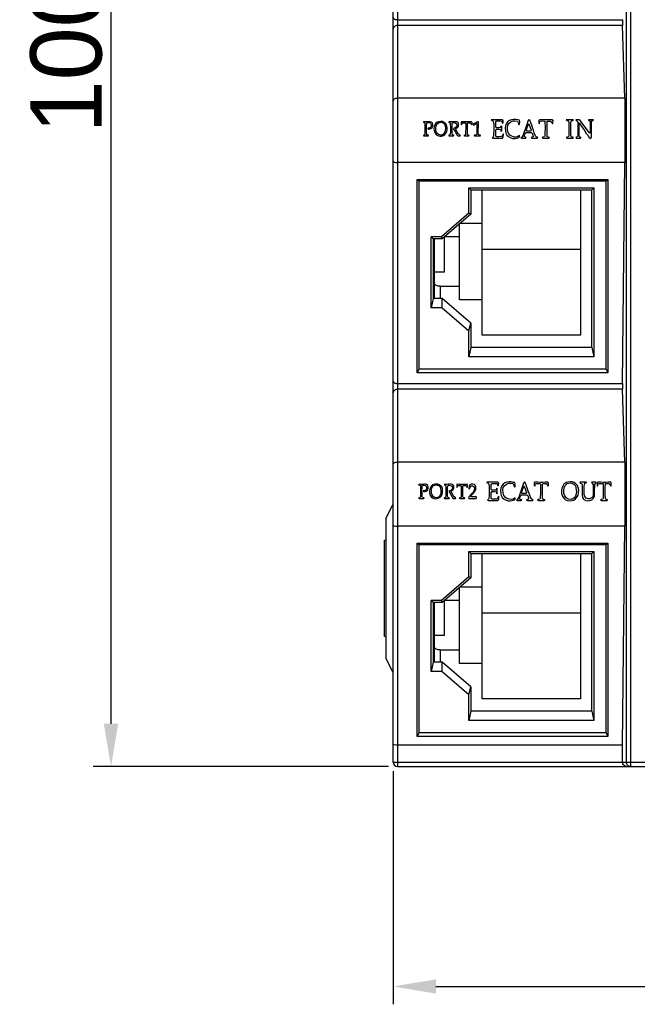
# Model space of a CAD drawing. Extents: x 0 to 555, y 0 to 389.
# Tile 7 of 17: x 181 to 224, y 137 to 207. Entities that reach past the tile are written whole.
import ezdxf

# ---------------------------------------------------------------- set-up
doc = ezdxf.new("R2010")
doc.units = 0
doc.header["$LTSCALE"] = 23.1
doc.header["$MEASUREMENT"] = 0
doc.layers.get('0').update_dxf_attribs({"linetype": 'CONTINUOUS'})
doc.layers.get('Defpoints').update_dxf_attribs({"linetype": 'CONTINUOUS'})
doc.styles.add('文字样式①', font='txt')
doc.dimstyles.new('标准样式（宋体）', dxfattribs={"dimtxt": 5, "dimasz": 3, "dimexe": 1.25, "dimexo": 0.625, "dimtad": 1, "dimtoh": 1, "dimdsep": 46, "dimtxsty": '文字样式①', "dimcen": 0, "dimadec": 0, "dimazin": 0, "dimtfac": 1, "dimtofl": 0, "dimtmove": 0, "dimatfit": 3, "dimfxl": 0, "dimarcsym": 0})

# ---------------------------------------------------------------- blocks, each defined once
blk = doc.blocks.new('*D13')
at = {"color": 0, "lineweight": -2}
for p, q in [((207.002, 254.144), (186.288, 254.144)), ((187.538, 157.144), (187.538, 251.144)), ((207.002, 154.144), (186.288, 154.144))]:
    blk.add_line(p, q, dxfattribs=at)
at = {"color": 0}
for points in [[(187.038, 251.144), (188.038, 251.144), (187.538, 254.144)], [(187.038, 157.144), (188.038, 157.144), (187.538, 154.144)]]:
    blk.add_solid(points, dxfattribs=at)
at = {"layer": 'Defpoints', "color": 0}
for p in [(187.538, 254.144), (207.627, 254.144), (207.627, 154.144)]:
    blk.add_point(p, dxfattribs=at)
at = {"color": 0, "insert": (184.413, 204.144), "char_height": 5, "attachment_point": 5, "rotation": 90, "style": '文字样式①'}
blk.add_mtext('100', dxfattribs=at)
blk = doc.blocks.new('*D15')
at = {"color": 0, "lineweight": -2}
for p, q in [((207.327, 153.819), (207.327, 137.466)), ((256.327, 153.819), (256.327, 137.466)), ((210.327, 138.716), (253.327, 138.716))]:
    blk.add_line(p, q, dxfattribs=at)
at = {"color": 0}
for points in [[(210.327, 139.216), (210.327, 138.216), (207.327, 138.716)], [(253.327, 139.216), (253.327, 138.216), (256.327, 138.716)]]:
    blk.add_solid(points, dxfattribs=at)
at = {"layer": 'Defpoints', "color": 0}
for p in [(207.327, 154.444), (256.327, 154.444), (256.327, 138.716)]:
    blk.add_point(p, dxfattribs=at)
at = {"color": 0, "insert": (230.496, 141.841), "char_height": 5, "attachment_point": 5, "style": '文字样式①'}
blk.add_mtext('49', dxfattribs=at)

msp = doc.modelspace()

# ---------------------------------------------------------------- linework, layer by layer
at = {"color": 7, "linetype": 'Continuous'}
for p, q in [((223.689, 154.444), (223.689, 253.844)), ((223.989, 254.144), (223.989, 154.144)), ((207.327, 154.444), (207.327, 237.594)), ((207.627, 227.063), (207.627, 154.144)), ((207.627, 206.54), (223.426, 206.54)), ((223.428, 206.131), (207.627, 206.131)), ((223.582, 201.026), (223.428, 206.131)), ((223.582, 201.026), (207.627, 201.026)), ((223.582, 201.026), (223.582, 196.526)), ((209.472, 199.381), (209.436, 199.363)), ((209.436, 199.363), (209.472, 199.327)), ((209.921, 199.381), (209.472, 199.381)), ((209.472, 199.327), (209.544, 199.309)), ((209.544, 199.309), (209.562, 199.255)), ((209.562, 199.255), (209.562, 198.519)), ((209.67, 199.112), (209.687, 199.273)), ((209.67, 198.663), (209.67, 199.112)), ((209.687, 199.273), (209.723, 199.327)), ((209.723, 199.327), (209.795, 199.327)), ((209.795, 199.327), (209.921, 199.309)), ((209.903, 198.95), (209.867, 198.932)), ((209.993, 199.04), (209.903, 198.95)), ((209.993, 199.363), (209.921, 199.381)), ((209.921, 199.309), (209.939, 199.291)), ((209.939, 199.291), (209.993, 199.184)), ((209.975, 198.896), (210.065, 198.986)), ((210.083, 199.309), (209.993, 199.363)), ((209.993, 199.184), (209.993, 199.04)), ((210.065, 198.986), (210.118, 199.112)), ((210.118, 199.184), (210.083, 199.309)), ((210.118, 199.112), (210.118, 199.184)), ((210.208, 199.04), (210.19, 198.914)), ((210.262, 199.166), (210.208, 199.04)), ((210.334, 199.273), (210.262, 199.166)), ((210.316, 198.95), (210.352, 199.076)), ((210.334, 198.771), (210.316, 198.95)), ((210.424, 199.345), (210.334, 199.273)), ((210.352, 199.076), (210.406, 199.201)), ((210.406, 199.201), (210.496, 199.291)), ((210.472, 199.357), (210.424, 199.345)), ((210.531, 199.381), (210.472, 199.357)), ((210.496, 199.291), (210.567, 199.327)), ((210.657, 199.399), (210.531, 199.381)), ((210.567, 199.327), (210.693, 199.345)), ((210.783, 199.399), (210.657, 199.399)), ((210.693, 199.345), (210.765, 199.327)), ((210.765, 199.327), (210.873, 199.273)), ((210.873, 199.363), (210.783, 199.399)), ((210.98, 199.291), (210.873, 199.363)), ((210.873, 199.273), (210.944, 199.184)), ((210.944, 199.184), (210.98, 199.094)), ((211.052, 199.201), (210.98, 199.291)), ((210.98, 199.094), (210.998, 198.932)), ((211.106, 199.076), (211.052, 199.201)), ((211.124, 198.95), (211.106, 199.076)), ((211.124, 198.806), (211.124, 198.95)), ((211.25, 199.381), (211.214, 199.363)), ((211.214, 199.363), (211.268, 199.327)), ((211.806, 199.381), (211.25, 199.381)), ((211.268, 199.327), (211.304, 199.327)), ((211.304, 199.327), (211.339, 199.291)), ((211.339, 199.291), (211.339, 199.166)), ((211.339, 199.166), (211.357, 199.022)), ((211.357, 199.022), (211.357, 198.681)), ((211.465, 199.273), (211.501, 199.309)), ((211.465, 198.573), (211.465, 199.273)), ((211.501, 199.309), (211.555, 199.327)), ((211.555, 199.327), (211.663, 199.309)), ((211.681, 198.95), (211.591, 198.914)), ((211.663, 199.309), (211.752, 199.255)), ((211.788, 199.04), (211.681, 198.95)), ((211.752, 199.255), (211.806, 199.148)), ((211.752, 198.932), (211.86, 199.004)), ((211.806, 199.148), (211.788, 199.04)), ((211.896, 199.309), (211.806, 199.381)), ((211.86, 199.004), (211.914, 199.112)), ((211.914, 199.237), (211.896, 199.309)), ((211.914, 199.112), (211.914, 199.237)), ((212.129, 199.381), (212.094, 199.345)), ((212.094, 199.345), (212.112, 199.201)), ((212.112, 199.201), (212.129, 199.166)), ((212.83, 199.381), (212.129, 199.381)), ((212.129, 199.166), (212.147, 199.219)), ((212.147, 199.219), (212.165, 199.291)), ((212.165, 199.291), (212.201, 199.309)), ((212.201, 199.309), (212.417, 199.309)), ((212.417, 199.309), (212.417, 199.273)), ((212.417, 199.273), (212.435, 199.219)), ((212.435, 199.219), (212.435, 198.878)), ((212.542, 198.501), (212.542, 199.309)), ((212.542, 199.309), (212.74, 199.309)), ((212.74, 199.309), (212.812, 199.255)), ((212.812, 199.255), (212.812, 199.201)), ((212.812, 199.201), (212.848, 199.166)), ((212.866, 199.327), (212.83, 199.381)), ((212.848, 199.166), (212.866, 199.219)), ((212.866, 199.219), (212.866, 199.327)), ((212.991, 199.255), (212.955, 199.201)), ((212.955, 199.201), (212.973, 199.148)), ((212.973, 199.148), (213.009, 199.166)), ((213.099, 199.291), (212.991, 199.255)), ((213.009, 199.166), (213.081, 199.219)), ((213.081, 199.219), (213.189, 199.255)), ((213.225, 199.345), (213.099, 199.291)), ((213.189, 199.255), (213.207, 199.219)), ((213.207, 199.219), (213.207, 198.627)), ((213.279, 199.381), (213.225, 199.345)), ((213.315, 199.381), (213.279, 199.381)), ((213.297, 198.842), (213.315, 198.986)), ((213.315, 198.986), (213.315, 199.381)), ((214.266, 199.525), (214.212, 199.507)), ((214.212, 199.507), (214.266, 199.471)), ((215.002, 199.525), (214.266, 199.525)), ((214.266, 199.471), (214.32, 199.453)), ((214.32, 199.453), (214.374, 199.363)), ((214.374, 199.363), (214.392, 199.148)), ((214.392, 199.148), (214.392, 198.753)), ((214.536, 199.381), (214.589, 199.435)), ((214.536, 199.004), (214.536, 199.381)), ((214.571, 198.95), (214.536, 199.004)), ((214.823, 198.95), (214.571, 198.95)), ((214.589, 199.435), (214.823, 199.435)), ((214.823, 199.435), (214.949, 199.417)), ((214.895, 199.04), (214.823, 198.95)), ((214.913, 199.094), (214.895, 199.04)), ((214.949, 199.04), (214.913, 199.094)), ((214.949, 199.417), (215.002, 199.255)), ((214.949, 198.753), (214.949, 199.04)), ((215.056, 199.453), (215.002, 199.525)), ((215.002, 199.255), (215.038, 199.327)), ((215.038, 199.327), (215.056, 199.453)), ((215.2, 199.094), (215.182, 198.932)), ((215.272, 199.255), (215.2, 199.094)), ((215.362, 199.381), (215.272, 199.255)), ((215.344, 198.95), (215.379, 199.148)), ((215.362, 198.771), (215.344, 198.95)), ((215.487, 199.471), (215.362, 199.381)), ((215.379, 199.148), (215.469, 199.291)), ((215.469, 199.291), (215.595, 199.381)), ((215.631, 199.525), (215.487, 199.471)), ((215.595, 199.381), (215.721, 199.453)), ((215.775, 199.543), (215.631, 199.525)), ((215.721, 199.453), (215.9, 199.453)), ((215.936, 199.543), (215.775, 199.543)), ((215.9, 199.453), (216.044, 199.417)), ((216.08, 199.507), (215.936, 199.543)), ((216.044, 199.417), (216.134, 199.273)), ((216.188, 199.489), (216.08, 199.507)), ((216.134, 199.273), (216.134, 199.219)), ((216.134, 199.219), (216.17, 199.166)), ((216.17, 199.166), (216.188, 199.219)), ((216.223, 199.399), (216.188, 199.489)), ((216.188, 199.219), (216.223, 199.399)), ((216.654, 199.04), (216.6, 198.842)), ((216.654, 198.771), (216.816, 199.237)), ((216.726, 199.237), (216.654, 199.04)), ((216.766, 199.356), (216.726, 199.237)), ((216.798, 199.471), (216.766, 199.356)), ((216.87, 199.543), (216.798, 199.471)), ((216.816, 199.237), (216.852, 199.237)), ((216.852, 199.237), (217.013, 198.788)), ((216.924, 199.489), (216.87, 199.543)), ((216.978, 199.309), (216.924, 199.489)), ((217.049, 199.13), (216.978, 199.309)), ((217.103, 198.968), (217.049, 199.13)), ((217.175, 198.788), (217.103, 198.968)), ((217.588, 199.525), (217.552, 199.471)), ((217.552, 199.471), (217.552, 199.291)), ((217.552, 199.291), (217.588, 199.237)), ((217.804, 199.525), (217.588, 199.525)), ((217.588, 199.237), (217.606, 199.309)), ((217.606, 199.309), (217.624, 199.399)), ((217.624, 199.399), (217.678, 199.417)), ((217.678, 199.417), (217.804, 199.435)), ((217.983, 199.507), (217.804, 199.525)), ((217.804, 199.435), (217.965, 199.417)), ((217.965, 199.417), (217.965, 199.309)), ((217.965, 199.309), (217.983, 199.076)), ((218.163, 199.507), (217.983, 199.507)), ((217.983, 199.076), (217.983, 198.86)), ((218.127, 198.393), (218.127, 199.417)), ((218.127, 199.417), (218.378, 199.417)), ((218.306, 199.525), (218.163, 199.507)), ((218.504, 199.525), (218.306, 199.525)), ((218.378, 199.417), (218.468, 199.345)), ((218.468, 199.345), (218.504, 199.237)), ((218.558, 199.453), (218.504, 199.525)), ((218.504, 199.237), (218.54, 199.309)), ((218.54, 199.309), (218.558, 199.453)), ((219.527, 199.525), (219.473, 199.507)), ((219.473, 199.507), (219.527, 199.471)), ((219.922, 199.525), (219.527, 199.525)), ((219.527, 199.471), (219.599, 199.453)), ((219.599, 199.453), (219.653, 199.345)), ((219.653, 199.345), (219.653, 198.411)), ((219.797, 199.363), (219.815, 199.417)), ((219.797, 198.447), (219.797, 199.363)), ((219.815, 199.417), (219.85, 199.453)), ((219.85, 199.453), (219.922, 199.471)), ((219.976, 199.507), (219.922, 199.525)), ((219.922, 199.471), (219.976, 199.507)), ((220.192, 199.525), (220.138, 199.507)), ((220.138, 199.507), (220.192, 199.453)), ((220.389, 199.525), (220.192, 199.525)), ((220.192, 199.453), (220.228, 199.453)), ((220.228, 199.453), (220.281, 199.363)), ((220.281, 199.363), (220.281, 198.393)), ((220.371, 199.291), (220.389, 199.309)), ((220.371, 198.375), (220.371, 199.291)), ((220.461, 199.471), (220.389, 199.525)), ((220.389, 199.309), (220.569, 199.022)), ((220.533, 199.363), (220.461, 199.471)), ((220.712, 199.112), (220.533, 199.363)), ((220.569, 199.022), (220.658, 198.896)), ((220.82, 198.968), (220.712, 199.112)), ((220.946, 198.806), (220.82, 198.968)), ((221.054, 199.525), (221, 199.489)), ((221, 199.489), (221.054, 199.471)), ((221.323, 199.525), (221.054, 199.525)), ((221.054, 199.471), (221.125, 199.453)), ((221.125, 199.453), (221.143, 199.381)), ((221.143, 199.381), (221.143, 198.573)), ((221.233, 199.363), (221.251, 199.435)), ((221.233, 198.268), (221.233, 199.363)), ((221.251, 199.435), (221.323, 199.453)), ((221.377, 199.507), (221.323, 199.525)), ((221.323, 199.453), (221.377, 199.507)), ((209.472, 198.447), (209.436, 198.411)), ((209.436, 198.411), (209.472, 198.393)), ((209.508, 198.447), (209.472, 198.447)), ((209.472, 198.393), (209.795, 198.393)), ((209.562, 198.519), (209.508, 198.447)), ((209.687, 198.519), (209.67, 198.663)), ((209.687, 198.447), (209.687, 198.519)), ((209.777, 198.447), (209.687, 198.447)), ((209.759, 198.932), (209.759, 198.896)), ((209.867, 198.932), (209.759, 198.932)), ((209.759, 198.896), (209.813, 198.86)), ((209.831, 198.411), (209.777, 198.447)), ((209.795, 198.393), (209.831, 198.411)), ((209.813, 198.86), (209.867, 198.86)), ((209.867, 198.86), (209.975, 198.896)), ((210.19, 198.914), (210.208, 198.771)), ((210.208, 198.771), (210.244, 198.627)), ((210.244, 198.627), (210.316, 198.501)), ((210.316, 198.501), (210.406, 198.429)), ((210.37, 198.645), (210.334, 198.771)), ((210.442, 198.537), (210.37, 198.645)), ((210.406, 198.429), (210.513, 198.393)), ((210.549, 198.465), (210.442, 198.537)), ((210.513, 198.393), (210.621, 198.375)), ((210.657, 198.447), (210.549, 198.465)), ((210.621, 198.375), (210.729, 198.375)), ((210.765, 198.447), (210.657, 198.447)), ((210.729, 198.375), (210.855, 198.411)), ((210.873, 198.519), (210.765, 198.447)), ((210.855, 198.411), (210.962, 198.483)), ((210.944, 198.627), (210.873, 198.519)), ((210.98, 198.753), (210.944, 198.627)), ((210.962, 198.483), (211.034, 198.573)), ((210.998, 198.896), (210.98, 198.753)), ((210.998, 198.932), (210.998, 198.896)), ((211.034, 198.573), (211.088, 198.681)), ((211.088, 198.681), (211.124, 198.806)), ((211.268, 198.447), (211.214, 198.411)), ((211.214, 198.411), (211.268, 198.393)), ((211.304, 198.447), (211.268, 198.447)), ((211.268, 198.393), (211.555, 198.393)), ((211.339, 198.501), (211.304, 198.447)), ((211.357, 198.681), (211.339, 198.501)), ((211.483, 198.465), (211.465, 198.573)), ((211.519, 198.447), (211.483, 198.465)), ((211.555, 198.447), (211.519, 198.447)), ((211.555, 198.914), (211.573, 198.842)), ((211.591, 198.914), (211.555, 198.914)), ((211.591, 198.411), (211.555, 198.447)), ((211.555, 198.393), (211.591, 198.411)), ((211.573, 198.842), (211.609, 198.788)), ((211.609, 198.788), (211.699, 198.663)), ((211.699, 198.663), (211.752, 198.537)), ((211.734, 198.914), (211.752, 198.932)), ((211.734, 198.86), (211.734, 198.914)), ((211.806, 198.699), (211.734, 198.86)), ((211.752, 198.537), (211.824, 198.429)), ((211.878, 198.591), (211.806, 198.699)), ((211.824, 198.429), (211.878, 198.393)), ((211.932, 198.501), (211.878, 198.591)), ((211.878, 198.393), (212.022, 198.393)), ((212.004, 198.447), (211.932, 198.501)), ((212.058, 198.411), (212.004, 198.447)), ((212.022, 198.393), (212.058, 198.411)), ((212.399, 198.465), (212.291, 198.411)), ((212.291, 198.411), (212.327, 198.393)), ((212.327, 198.393), (212.632, 198.393)), ((212.417, 198.501), (212.399, 198.465)), ((212.435, 198.878), (212.417, 198.735)), ((212.417, 198.735), (212.417, 198.501)), ((212.56, 198.465), (212.542, 198.501)), ((212.668, 198.411), (212.56, 198.465)), ((212.632, 198.393), (212.668, 198.411)), ((213.045, 198.447), (213.009, 198.411)), ((213.009, 198.411), (213.045, 198.393)), ((213.135, 198.447), (213.045, 198.447)), ((213.045, 198.393), (213.44, 198.393)), ((213.189, 198.501), (213.135, 198.447)), ((213.207, 198.627), (213.189, 198.501)), ((213.297, 198.555), (213.297, 198.842)), ((213.35, 198.447), (213.297, 198.555)), ((213.44, 198.429), (213.35, 198.447)), ((213.476, 198.411), (213.44, 198.429)), ((213.44, 198.393), (213.476, 198.411)), ((214.347, 198.331), (214.266, 198.25)), ((214.266, 198.25), (214.32, 198.232)), ((214.374, 198.375), (214.347, 198.331)), ((214.392, 198.753), (214.374, 198.573)), ((214.374, 198.573), (214.374, 198.375)), ((214.536, 198.806), (214.571, 198.86)), ((214.536, 198.375), (214.536, 198.806)), ((214.571, 198.322), (214.536, 198.375)), ((214.571, 198.86), (214.751, 198.86)), ((214.751, 198.322), (214.571, 198.322)), ((214.751, 198.86), (214.877, 198.842)), ((214.895, 198.34), (214.751, 198.322)), ((214.877, 198.842), (214.895, 198.753)), ((214.895, 198.753), (214.913, 198.699)), ((214.949, 198.34), (214.895, 198.34)), ((214.913, 198.699), (214.949, 198.753)), ((215.002, 198.393), (214.949, 198.34)), ((215.02, 198.483), (215.002, 198.393)), ((215.002, 198.232), (215.056, 198.304)), ((215.056, 198.537), (215.02, 198.483)), ((215.074, 198.483), (215.056, 198.537)), ((215.056, 198.304), (215.074, 198.483)), ((215.182, 198.932), (215.2, 198.735)), ((215.2, 198.735), (215.236, 198.591)), ((215.236, 198.591), (215.308, 198.447)), ((215.308, 198.447), (215.415, 198.34)), ((215.415, 198.591), (215.362, 198.771)), ((215.523, 198.429), (215.415, 198.591)), ((215.415, 198.34), (215.577, 198.25)), ((215.667, 198.358), (215.523, 198.429)), ((215.577, 198.25), (215.703, 198.214)), ((215.792, 198.304), (215.667, 198.358)), ((215.936, 198.304), (215.792, 198.304)), ((216.08, 198.34), (215.936, 198.304)), ((216.008, 198.232), (216.152, 198.286)), ((216.205, 198.411), (216.08, 198.34)), ((216.152, 198.286), (216.188, 198.34)), ((216.188, 198.34), (216.205, 198.411)), ((216.349, 198.304), (216.295, 198.268)), ((216.295, 198.268), (216.349, 198.232)), ((216.439, 198.393), (216.349, 198.304)), ((216.475, 198.537), (216.439, 198.393)), ((216.529, 198.681), (216.475, 198.537)), ((216.6, 198.842), (216.529, 198.681)), ((216.529, 198.375), (216.583, 198.573)), ((216.529, 198.34), (216.529, 198.375)), ((216.618, 198.304), (216.529, 198.34)), ((216.583, 198.573), (216.654, 198.627)), ((216.672, 198.268), (216.618, 198.304)), ((216.618, 198.232), (216.672, 198.268)), ((216.69, 198.717), (216.654, 198.771)), ((216.654, 198.627), (217.031, 198.627)), ((216.996, 198.717), (216.69, 198.717)), ((217.013, 198.788), (216.996, 198.717)), ((217.049, 198.304), (217.013, 198.268)), ((217.013, 198.268), (217.049, 198.232)), ((217.031, 198.627), (217.085, 198.591)), ((217.157, 198.322), (217.049, 198.304)), ((217.085, 198.591), (217.139, 198.447)), ((217.139, 198.447), (217.157, 198.322)), ((217.229, 198.609), (217.175, 198.788)), ((217.301, 198.429), (217.229, 198.609)), ((217.319, 198.358), (217.301, 198.429)), ((217.391, 198.304), (217.319, 198.358)), ((217.426, 198.304), (217.391, 198.304)), ((217.48, 198.268), (217.426, 198.304)), ((217.426, 198.232), (217.48, 198.268)), ((217.839, 198.304), (217.786, 198.268)), ((217.786, 198.268), (217.839, 198.232)), ((217.947, 198.322), (217.839, 198.304)), ((217.965, 198.375), (217.947, 198.322)), ((217.983, 198.86), (217.965, 198.681)), ((217.965, 198.681), (217.965, 198.375)), ((218.145, 198.322), (218.127, 198.393)), ((218.306, 198.268), (218.145, 198.322)), ((218.252, 198.232), (218.306, 198.268)), ((219.527, 198.304), (219.473, 198.268)), ((219.473, 198.268), (219.527, 198.232)), ((219.635, 198.322), (219.527, 198.304)), ((219.653, 198.411), (219.635, 198.322)), ((219.815, 198.358), (219.797, 198.447)), ((219.85, 198.304), (219.815, 198.358)), ((219.922, 198.304), (219.85, 198.304)), ((219.976, 198.268), (219.922, 198.304)), ((219.922, 198.232), (219.976, 198.268)), ((220.192, 198.304), (220.138, 198.268)), ((220.138, 198.268), (220.192, 198.232)), ((220.263, 198.358), (220.192, 198.304)), ((220.281, 198.393), (220.263, 198.358)), ((220.407, 198.304), (220.371, 198.375)), ((220.461, 198.304), (220.407, 198.304)), ((220.515, 198.268), (220.461, 198.304)), ((220.461, 198.232), (220.515, 198.268)), ((220.658, 198.896), (220.766, 198.753)), ((220.766, 198.753), (220.856, 198.591)), ((220.856, 198.591), (220.982, 198.447)), ((221.071, 198.627), (220.946, 198.806)), ((220.982, 198.447), (221.089, 198.286)), ((221.107, 198.573), (221.071, 198.627)), ((221.089, 198.286), (221.179, 198.214)), ((221.143, 198.573), (221.107, 198.573)), ((221.179, 198.214), (221.233, 198.268)), ((214.32, 198.232), (215.002, 198.232)), ((215.703, 198.214), (215.864, 198.214)), ((215.864, 198.214), (216.008, 198.232)), ((216.349, 198.232), (216.618, 198.232)), ((217.049, 198.232), (217.426, 198.232)), ((217.839, 198.232), (218.252, 198.232)), ((219.527, 198.232), (219.922, 198.232)), ((220.192, 198.232), (220.461, 198.232)), ((223.582, 196.526), (207.627, 196.526)), ((223.426, 181.023), (223.582, 196.526)), ((209.025, 181.776), (209.025, 195.33)), ((209.025, 195.33), (209.127, 195.217)), ((209.025, 195.33), (222.38, 195.33)), ((209.127, 195.217), (209.127, 182.026)), ((222.277, 195.217), (209.127, 195.217)), ((222.277, 195.217), (222.38, 195.33)), ((222.277, 182.026), (222.277, 195.217)), ((222.38, 195.33), (222.38, 181.776)), ((212.646, 194.739), (212.777, 194.601)), ((212.646, 192.97), (212.646, 194.739)), ((212.646, 194.739), (221.409, 194.739)), ((212.777, 194.601), (212.777, 192.903)), ((212.777, 194.601), (221.277, 194.601)), ((213.577, 184.41), (213.577, 194.601)), ((220.477, 194.601), (220.477, 184.41)), ((221.277, 194.601), (221.409, 194.739)), ((221.277, 183.543), (221.277, 194.601)), ((221.409, 194.739), (221.409, 182.892)), ((212.646, 192.97), (210.728, 191.31)), ((212.777, 192.903), (210.777, 191.171)), ((212.777, 192.903), (212.646, 192.97)), ((211.977, 186.887), (211.977, 192.21)), ((212.031, 192.257), (213.577, 192.257)), ((209.996, 191.31), (210.127, 191.171)), ((209.996, 186.321), (209.996, 191.31)), ((210.728, 191.31), (209.996, 191.31)), ((210.127, 191.171), (210.127, 186.972)), ((210.777, 191.171), (210.127, 191.171)), ((210.177, 191.171), (210.177, 189)), ((210.177, 191.105), (210.227, 191.105)), ((210.177, 191.065), (210.227, 191.065)), ((210.177, 191.041), (210.227, 191.041)), ((210.177, 190.965), (210.227, 190.965)), ((210.177, 190.897), (210.227, 190.897)), ((210.177, 190.751), (210.227, 190.751)), ((210.177, 190.664), (210.227, 190.664)), ((210.227, 186.972), (210.227, 191.171)), ((210.777, 191.171), (210.728, 191.31)), ((210.927, 188.84), (210.927, 191.301)), ((211.977, 191.304), (210.931, 191.304)), ((210.177, 190.628), (210.227, 190.628)), ((210.177, 190.579), (210.227, 190.579)), ((210.177, 190.487), (210.227, 190.487)), ((210.177, 190.413), (210.227, 190.413)), ((210.177, 190.303), (210.227, 190.303)), ((210.177, 190.245), (210.227, 190.245)), ((210.177, 190.167), (210.227, 190.167)), ((210.177, 190.127), (210.227, 190.127)), ((210.177, 190.103), (210.227, 190.103)), ((210.177, 190.075), (210.227, 190.075)), ((210.177, 190.018), (210.227, 190.018)), ((210.177, 189.978), (210.227, 189.978)), ((220.477, 190.41), (213.577, 190.41)), ((210.177, 189.915), (210.227, 189.915)), ((210.177, 189.846), (210.227, 189.846)), ((210.177, 189.749), (210.227, 189.749)), ((210.177, 189.654), (210.227, 189.654)), ((210.177, 189.576), (210.227, 189.576)), ((210.177, 189.529), (210.227, 189.529)), ((210.177, 189.511), (210.227, 189.511)), ((210.177, 189.406), (210.227, 189.406)), ((210.177, 189.338), (210.227, 189.338)), ((210.177, 189.192), (210.227, 189.192)), ((210.177, 189.105), (210.227, 189.105)), ((210.177, 189), (210.227, 189)), ((210.177, 188.955), (210.177, 187.635)), ((210.177, 188.955), (210.227, 188.955)), ((210.177, 188.95), (210.227, 188.95)), ((210.177, 188.939), (210.227, 188.939)), ((210.177, 188.91), (210.227, 188.91)), ((210.177, 188.834), (210.227, 188.834)), ((210.177, 188.777), (210.227, 188.777)), ((210.177, 188.737), (210.227, 188.737)), ((210.177, 188.674), (210.227, 188.674)), ((210.177, 188.605), (210.227, 188.605)), ((210.927, 188.84), (210.227, 188.84)), ((210.177, 188.507), (210.227, 188.507)), ((210.177, 188.412), (210.227, 188.412)), ((210.177, 188.334), (210.227, 188.334)), ((210.177, 188.288), (210.227, 188.288)), ((210.177, 188.27), (210.227, 188.27)), ((210.177, 188.199), (210.227, 188.199)), ((210.177, 188.142), (210.227, 188.142)), ((210.177, 188.102), (210.227, 188.102)), ((210.177, 188.039), (210.227, 188.039)), ((210.177, 187.97), (210.227, 187.97)), ((210.177, 187.872), (210.227, 187.872)), ((210.177, 187.777), (210.227, 187.777)), ((210.177, 187.699), (210.227, 187.699)), ((210.177, 187.652), (210.227, 187.652)), ((210.177, 187.635), (210.227, 187.635)), ((210.627, 187.84), (210.627, 186.972)), ((210.627, 187.84), (211.977, 187.84)), ((210.127, 186.972), (209.996, 186.321)), ((210.777, 186.972), (210.127, 186.972)), ((212.777, 185.24), (210.777, 186.972)), ((210.777, 186.321), (210.777, 186.972)), ((213.577, 186.887), (211.977, 186.887)), ((210.777, 186.321), (209.996, 186.321)), ((210.777, 186.321), (212.646, 184.703)), ((212.646, 184.703), (212.777, 185.24)), ((212.777, 185.24), (212.777, 183.543)), ((212.646, 182.892), (212.646, 184.703)), ((220.477, 184.41), (213.577, 184.41)), ((212.777, 183.543), (212.646, 182.892)), ((221.277, 183.543), (212.777, 183.543)), ((221.277, 183.543), (221.409, 182.892)), ((221.409, 182.892), (212.646, 182.892)), ((209.127, 182.026), (209.025, 181.776)), ((222.38, 181.776), (209.025, 181.776)), ((222.277, 182.026), (209.127, 182.026)), ((222.277, 182.026), (222.38, 181.776)), ((207.627, 181.023), (223.426, 181.023)), ((223.428, 180.613), (207.627, 180.613)), ((223.582, 175.509), (223.428, 180.613)), ((223.582, 175.509), (207.627, 175.509)), ((223.582, 175.509), (223.582, 171.009)), ((213.943, 174.099), (213.889, 174.081)), ((213.889, 174.081), (213.943, 174.045)), ((214.679, 174.099), (213.943, 174.099)), ((214.733, 174.027), (214.679, 174.099)), ((215.308, 174.099), (215.164, 174.045)), ((215.469, 174.117), (215.308, 174.099)), ((215.613, 174.117), (215.469, 174.117)), ((215.757, 174.081), (215.613, 174.117)), ((215.864, 174.063), (215.757, 174.081)), ((216.547, 174.117), (216.493, 174.045)), ((216.6, 174.063), (216.547, 174.117)), ((217.265, 174.099), (217.229, 174.045)), ((217.48, 174.099), (217.265, 174.099)), ((217.678, 174.081), (217.48, 174.099)), ((217.839, 174.081), (217.678, 174.081)), ((217.983, 174.099), (217.839, 174.081)), ((218.181, 174.099), (217.983, 174.099)), ((218.234, 174.027), (218.181, 174.099)), ((219.581, 174.099), (219.455, 174.063)), ((219.743, 174.117), (219.581, 174.099)), ((219.886, 174.117), (219.743, 174.117)), ((220.03, 174.063), (219.886, 174.117)), ((220.461, 174.099), (220.425, 174.063)), ((220.856, 174.099), (220.461, 174.099)), ((220.91, 174.081), (220.856, 174.099)), ((220.856, 174.045), (220.91, 174.081)), ((221.269, 174.099), (221.233, 174.081)), ((221.233, 174.081), (221.287, 174.027)), ((221.538, 174.099), (221.269, 174.099)), ((221.574, 174.081), (221.538, 174.099)), ((221.538, 174.027), (221.574, 174.081)), ((221.682, 174.099), (221.646, 174.045)), ((221.897, 174.099), (221.682, 174.099)), ((222.077, 174.081), (221.897, 174.099)), ((222.239, 174.081), (222.077, 174.081)), ((222.4, 174.099), (222.239, 174.081)), ((222.598, 174.099), (222.4, 174.099)), ((222.634, 174.027), (222.598, 174.099)), ((209.149, 173.956), (209.113, 173.92)), ((209.113, 173.92), (209.167, 173.902)), ((209.292, 173.938), (209.149, 173.956)), ((209.167, 173.902), (209.239, 173.866)), ((209.239, 173.866), (209.239, 173.076)), ((209.4, 173.938), (209.292, 173.938)), ((209.346, 173.525), (209.364, 173.668)), ((209.364, 173.363), (209.346, 173.525)), ((209.364, 173.83), (209.4, 173.884)), ((209.364, 173.668), (209.364, 173.83)), ((209.472, 173.956), (209.4, 173.938)), ((209.4, 173.884), (209.49, 173.884)), ((209.562, 173.489), (209.436, 173.489)), ((209.436, 173.489), (209.436, 173.453)), ((209.436, 173.453), (209.49, 173.435)), ((209.598, 173.956), (209.472, 173.956)), ((209.49, 173.884), (209.598, 173.866)), ((209.49, 173.435), (209.544, 173.435)), ((209.544, 173.435), (209.652, 173.471)), ((209.67, 173.596), (209.562, 173.489)), ((209.67, 173.938), (209.598, 173.956)), ((209.598, 173.866), (209.616, 173.848)), ((209.616, 173.848), (209.67, 173.74)), ((209.652, 173.471), (209.759, 173.561)), ((209.759, 173.866), (209.67, 173.938)), ((209.67, 173.74), (209.67, 173.596)), ((209.795, 173.74), (209.759, 173.866)), ((209.759, 173.561), (209.795, 173.686)), ((209.795, 173.686), (209.795, 173.74)), ((209.903, 173.614), (209.885, 173.471)), ((209.885, 173.471), (209.885, 173.345)), ((209.939, 173.722), (209.903, 173.614)), ((210.011, 173.83), (209.939, 173.722)), ((210.1, 173.902), (210.011, 173.83)), ((210.011, 173.507), (210.029, 173.65)), ((210.011, 173.327), (210.011, 173.507)), ((210.029, 173.65), (210.083, 173.776)), ((210.083, 173.776), (210.172, 173.866)), ((210.118, 173.92), (210.1, 173.902)), ((210.226, 173.956), (210.118, 173.92)), ((210.172, 173.866), (210.262, 173.884)), ((210.46, 173.956), (210.226, 173.956)), ((210.262, 173.884), (210.37, 173.902)), ((210.37, 173.902), (210.442, 173.884)), ((210.442, 173.884), (210.549, 173.83)), ((210.549, 173.92), (210.46, 173.956)), ((210.657, 173.848), (210.549, 173.92)), ((210.549, 173.83), (210.621, 173.74)), ((210.621, 173.74), (210.657, 173.65)), ((210.747, 173.758), (210.657, 173.848)), ((210.657, 173.65), (210.675, 173.507)), ((210.675, 173.507), (210.675, 173.309)), ((210.783, 173.65), (210.747, 173.758)), ((210.765, 173.237), (210.801, 173.381)), ((210.801, 173.525), (210.783, 173.65)), ((210.801, 173.381), (210.801, 173.525)), ((210.944, 173.956), (210.908, 173.92)), ((210.908, 173.92), (210.98, 173.884)), ((211.052, 173.938), (210.944, 173.956)), ((210.98, 173.884), (211.016, 173.848)), ((211.016, 173.848), (211.034, 173.722)), ((211.034, 173.722), (211.034, 173.237)), ((211.106, 173.938), (211.052, 173.938)), ((211.232, 173.956), (211.106, 173.938)), ((211.142, 173.668), (211.16, 173.83)), ((211.142, 173.148), (211.142, 173.668)), ((211.16, 173.83), (211.178, 173.884)), ((211.178, 173.884), (211.232, 173.884)), ((211.411, 173.956), (211.232, 173.956)), ((211.232, 173.884), (211.339, 173.866)), ((211.286, 173.489), (211.232, 173.471)), ((211.232, 173.471), (211.268, 173.417)), ((211.268, 173.417), (211.304, 173.345)), ((211.375, 173.507), (211.286, 173.489)), ((211.339, 173.866), (211.429, 173.83)), ((211.465, 173.596), (211.375, 173.507)), ((211.483, 173.938), (211.411, 173.956)), ((211.411, 173.417), (211.429, 173.489)), ((211.501, 173.273), (211.411, 173.417)), ((211.429, 173.83), (211.483, 173.722)), ((211.429, 173.489), (211.537, 173.579)), ((211.483, 173.722), (211.465, 173.596)), ((211.573, 173.866), (211.483, 173.938)), ((211.537, 173.579), (211.591, 173.668)), ((211.591, 173.794), (211.573, 173.866)), ((211.591, 173.668), (211.591, 173.794)), ((211.806, 173.956), (211.788, 173.902)), ((211.788, 173.902), (211.788, 173.758)), ((211.788, 173.758), (211.806, 173.722)), ((211.932, 173.938), (211.806, 173.956)), ((211.806, 173.722), (211.824, 173.776)), ((211.824, 173.776), (211.842, 173.848)), ((211.842, 173.848), (211.878, 173.866)), ((211.878, 173.866), (212.094, 173.866)), ((212.471, 173.938), (211.932, 173.938)), ((212.094, 173.866), (212.112, 173.83)), ((212.112, 173.83), (212.112, 173.291)), ((212.219, 173.812), (212.237, 173.866)), ((212.219, 173.076), (212.219, 173.812)), ((212.237, 173.866), (212.417, 173.866)), ((212.417, 173.866), (212.489, 173.812)), ((212.525, 173.956), (212.471, 173.938)), ((212.489, 173.812), (212.507, 173.758)), ((212.507, 173.758), (212.525, 173.722)), ((212.542, 173.902), (212.525, 173.956)), ((212.525, 173.722), (212.542, 173.776)), ((212.542, 173.776), (212.542, 173.902)), ((212.668, 173.812), (212.65, 173.668)), ((212.65, 173.668), (212.668, 173.614)), ((212.704, 173.902), (212.668, 173.812)), ((212.668, 173.614), (212.704, 173.668)), ((212.794, 173.956), (212.704, 173.902)), ((212.704, 173.668), (212.722, 173.74)), ((212.722, 173.74), (212.794, 173.83)), ((212.92, 173.956), (212.794, 173.956)), ((212.794, 173.83), (212.902, 173.848)), ((212.937, 173.399), (212.83, 173.273)), ((212.902, 173.848), (212.991, 173.794)), ((213.027, 173.938), (212.92, 173.956)), ((213.009, 173.507), (212.937, 173.399)), ((212.955, 173.309), (213.045, 173.417)), ((212.991, 173.794), (213.027, 173.668)), ((213.027, 173.668), (213.009, 173.543)), ((213.009, 173.543), (213.009, 173.507)), ((213.081, 173.884), (213.027, 173.938)), ((213.045, 173.417), (213.099, 173.525)), ((213.135, 173.758), (213.081, 173.884)), ((213.099, 173.525), (213.135, 173.614)), ((213.135, 173.614), (213.135, 173.758)), ((213.943, 174.045), (213.997, 174.027)), ((213.997, 174.027), (214.051, 173.938)), ((214.051, 173.938), (214.069, 173.92)), ((214.069, 173.92), (214.069, 173.148)), ((214.212, 173.956), (214.266, 174.009)), ((214.212, 173.579), (214.212, 173.956)), ((214.248, 173.525), (214.212, 173.579)), ((214.212, 173.381), (214.248, 173.435)), ((214.212, 172.95), (214.212, 173.381)), ((214.5, 173.525), (214.248, 173.525)), ((214.248, 173.435), (214.428, 173.435)), ((214.266, 174.009), (214.5, 174.009)), ((214.428, 173.435), (214.554, 173.417)), ((214.5, 174.009), (214.625, 173.991)), ((214.571, 173.614), (214.5, 173.525)), ((214.554, 173.417), (214.571, 173.399)), ((214.607, 173.668), (214.571, 173.614)), ((214.571, 173.399), (214.571, 173.327)), ((214.625, 173.614), (214.607, 173.668)), ((214.625, 173.991), (214.661, 173.884)), ((214.625, 173.327), (214.625, 173.614)), ((214.661, 173.884), (214.697, 173.83)), ((214.697, 173.83), (214.715, 173.902)), ((214.715, 173.902), (214.733, 174.027)), ((214.877, 173.668), (214.859, 173.507)), ((214.859, 173.507), (214.877, 173.309)), ((214.949, 173.83), (214.877, 173.668)), ((215.038, 173.956), (214.949, 173.83)), ((215.02, 173.525), (215.056, 173.722)), ((215.038, 173.345), (215.02, 173.525)), ((215.164, 174.045), (215.038, 173.956)), ((215.056, 173.722), (215.164, 173.866)), ((215.164, 173.866), (215.272, 173.956)), ((215.272, 173.956), (215.415, 174.027)), ((215.415, 174.027), (215.577, 174.027)), ((215.577, 174.027), (215.721, 173.991)), ((215.721, 173.991), (215.81, 173.848)), ((215.81, 173.848), (215.81, 173.794)), ((215.81, 173.794), (215.846, 173.74)), ((215.846, 173.74), (215.882, 173.794)), ((215.9, 173.974), (215.864, 174.063)), ((215.882, 173.794), (215.9, 173.974)), ((216.331, 173.614), (216.223, 173.255)), ((216.331, 173.345), (216.493, 173.812)), ((216.403, 173.812), (216.331, 173.614)), ((216.475, 174.027), (216.403, 173.812)), ((216.493, 174.045), (216.475, 174.027)), ((216.493, 173.812), (216.529, 173.812)), ((216.529, 173.812), (216.69, 173.363)), ((216.654, 173.884), (216.6, 174.063)), ((216.726, 173.704), (216.654, 173.884)), ((216.78, 173.543), (216.726, 173.704)), ((216.924, 173.183), (216.78, 173.543)), ((217.229, 174.045), (217.229, 173.866)), ((217.229, 173.866), (217.265, 173.812)), ((217.265, 173.812), (217.301, 173.884)), ((217.301, 173.974), (217.355, 173.991)), ((217.301, 173.884), (217.301, 173.974)), ((217.355, 173.991), (217.48, 174.009)), ((217.48, 174.009), (217.642, 173.991)), ((217.642, 173.991), (217.66, 173.956)), ((217.66, 173.956), (217.66, 173.255)), ((217.804, 173.938), (217.821, 173.991)), ((217.804, 172.968), (217.804, 173.938)), ((217.821, 173.991), (218.055, 173.991)), ((218.055, 173.991), (218.163, 173.92)), ((218.163, 173.92), (218.163, 173.866)), ((218.163, 173.866), (218.199, 173.812)), ((218.199, 173.812), (218.217, 173.884)), ((218.217, 173.884), (218.234, 174.027)), ((219.168, 173.668), (219.132, 173.489)), ((219.132, 173.489), (219.15, 173.309)), ((219.222, 173.812), (219.168, 173.668)), ((219.312, 173.956), (219.222, 173.812)), ((219.438, 174.045), (219.312, 173.956)), ((219.312, 173.543), (219.33, 173.704)), ((219.312, 173.291), (219.312, 173.543)), ((219.33, 173.704), (219.402, 173.866)), ((219.402, 173.866), (219.527, 173.991)), ((219.455, 174.063), (219.438, 174.045)), ((219.527, 173.991), (219.635, 174.027)), ((219.635, 174.027), (219.779, 174.045)), ((219.779, 174.045), (219.886, 174.027)), ((219.886, 174.027), (220.012, 173.956)), ((220.012, 173.956), (220.12, 173.83)), ((220.156, 173.974), (220.03, 174.063)), ((220.12, 173.83), (220.156, 173.722)), ((220.263, 173.866), (220.156, 173.974)), ((220.156, 173.722), (220.174, 173.525)), ((220.174, 173.525), (220.192, 173.471)), ((220.192, 173.471), (220.174, 173.273)), ((220.317, 173.704), (220.263, 173.866)), ((220.353, 173.543), (220.317, 173.704)), ((220.335, 173.363), (220.353, 173.543)), ((220.425, 174.063), (220.461, 174.027)), ((220.461, 174.027), (220.569, 173.974)), ((220.569, 173.974), (220.587, 173.866)), ((220.587, 173.866), (220.587, 173.183)), ((220.73, 173.776), (220.748, 173.956)), ((220.73, 173.237), (220.73, 173.776)), ((220.748, 173.956), (220.784, 174.027)), ((220.784, 174.027), (220.856, 174.045)), ((221.287, 174.027), (221.359, 173.92)), ((221.359, 173.92), (221.359, 173.166)), ((221.449, 173.561), (221.467, 173.758)), ((221.449, 173.13), (221.449, 173.561)), ((221.467, 173.938), (221.538, 174.027)), ((221.467, 173.758), (221.467, 173.938)), ((221.646, 174.045), (221.646, 173.866)), ((221.646, 173.866), (221.664, 173.812)), ((221.664, 173.812), (221.7, 173.884)), ((221.7, 173.884), (221.718, 173.974)), ((221.718, 173.974), (221.772, 173.991)), ((221.772, 173.991), (221.879, 174.009)), ((221.879, 174.009), (222.059, 173.991)), ((222.059, 173.991), (222.059, 172.95)), ((222.203, 173.758), (222.221, 173.938)), ((222.203, 173.183), (222.203, 173.758)), ((222.221, 173.991), (222.472, 173.991)), ((222.221, 173.938), (222.221, 173.991)), ((222.472, 173.991), (222.562, 173.92)), ((222.562, 173.92), (222.598, 173.812)), ((222.598, 173.812), (222.634, 173.884)), ((222.634, 173.884), (222.634, 174.027)), ((209.149, 173.004), (209.113, 172.968)), ((209.113, 172.968), (209.149, 172.95)), ((209.185, 173.004), (209.149, 173.004)), ((209.149, 172.95), (209.472, 172.95)), ((209.239, 173.076), (209.185, 173.004)), ((209.364, 173.076), (209.364, 173.363)), ((209.382, 173.022), (209.364, 173.076)), ((209.472, 173.004), (209.382, 173.022)), ((209.508, 172.968), (209.472, 173.004)), ((209.472, 172.95), (209.508, 172.968)), ((209.885, 173.345), (209.921, 173.183)), ((209.921, 173.183), (209.993, 173.076)), ((209.993, 173.076), (210.083, 172.986)), ((210.065, 173.201), (210.011, 173.327)), ((210.136, 173.094), (210.065, 173.201)), ((210.083, 172.986), (210.19, 172.95)), ((210.226, 173.022), (210.136, 173.094)), ((210.19, 172.95), (210.298, 172.932)), ((210.334, 173.004), (210.226, 173.022)), ((210.298, 172.932), (210.406, 172.95)), ((210.442, 173.022), (210.334, 173.004)), ((210.406, 172.95), (210.531, 172.986)), ((210.549, 173.076), (210.442, 173.022)), ((210.531, 172.986), (210.639, 173.04)), ((210.621, 173.183), (210.549, 173.076)), ((210.675, 173.309), (210.621, 173.183)), ((210.639, 173.04), (210.729, 173.148)), ((210.729, 173.148), (210.765, 173.237)), ((210.944, 173.004), (210.908, 172.968)), ((210.908, 172.968), (210.944, 172.95)), ((210.98, 173.004), (210.944, 173.004)), ((210.944, 172.95), (211.25, 172.95)), ((211.016, 173.076), (210.98, 173.004)), ((211.034, 173.237), (211.016, 173.076)), ((211.16, 173.04), (211.142, 173.148)), ((211.196, 173.004), (211.16, 173.04)), ((211.232, 173.004), (211.196, 173.004)), ((211.286, 172.968), (211.232, 173.004)), ((211.25, 172.95), (211.286, 172.968)), ((211.304, 173.345), (211.375, 173.219)), ((211.375, 173.219), (211.447, 173.112)), ((211.447, 173.112), (211.501, 172.986)), ((211.555, 173.148), (211.501, 173.273)), ((211.501, 172.986), (211.555, 172.95)), ((211.609, 173.076), (211.555, 173.148)), ((211.555, 172.95), (211.699, 172.95)), ((211.699, 173.004), (211.609, 173.076)), ((211.734, 172.986), (211.699, 173.004)), ((211.699, 172.95), (211.734, 172.986)), ((212.004, 173.004), (211.968, 172.968)), ((211.968, 172.968), (212.004, 172.95)), ((212.094, 173.022), (212.004, 173.004)), ((212.004, 172.95), (212.327, 172.95)), ((212.112, 173.291), (212.094, 173.166)), ((212.094, 173.166), (212.094, 173.022)), ((212.237, 173.022), (212.219, 173.076)), ((212.327, 173.004), (212.237, 173.022)), ((212.363, 172.968), (212.327, 173.004)), ((212.327, 172.95), (212.363, 172.968)), ((212.65, 173.058), (212.614, 172.986)), ((212.614, 172.986), (212.65, 172.95)), ((212.83, 173.273), (212.65, 173.058)), ((212.65, 172.95), (213.153, 172.95)), ((212.758, 173.094), (212.776, 173.13)), ((212.794, 173.076), (212.758, 173.094)), ((212.776, 173.13), (212.955, 173.309)), ((213.063, 173.076), (212.794, 173.076)), ((213.135, 173.094), (213.063, 173.076)), ((213.171, 173.04), (213.135, 173.094)), ((213.153, 172.95), (213.171, 172.986)), ((213.171, 172.986), (213.171, 173.04)), ((213.979, 172.86), (213.943, 172.824)), ((213.943, 172.824), (213.997, 172.806)), ((214.018, 172.896), (213.979, 172.86)), ((213.997, 172.806), (214.679, 172.806)), ((214.051, 172.95), (214.018, 172.896)), ((214.069, 173.148), (214.051, 172.95)), ((214.266, 172.896), (214.212, 172.95)), ((214.446, 172.896), (214.266, 172.896)), ((214.571, 172.914), (214.446, 172.896)), ((214.571, 173.327), (214.607, 173.273)), ((214.625, 172.914), (214.571, 172.914)), ((214.607, 173.273), (214.625, 173.327)), ((214.679, 172.986), (214.625, 172.914)), ((214.697, 173.058), (214.679, 172.986)), ((214.679, 172.806), (214.733, 172.878)), ((214.733, 173.112), (214.697, 173.058)), ((214.751, 173.058), (214.733, 173.112)), ((214.733, 172.878), (214.751, 173.058)), ((214.877, 173.309), (214.913, 173.166)), ((214.913, 173.166), (214.984, 173.022)), ((214.984, 173.022), (215.11, 172.914)), ((215.092, 173.166), (215.038, 173.345)), ((215.2, 173.022), (215.092, 173.166)), ((215.11, 172.914), (215.254, 172.824)), ((215.272, 172.968), (215.2, 173.022)), ((215.254, 172.824), (215.397, 172.788)), ((215.344, 172.932), (215.272, 172.968)), ((215.487, 172.896), (215.344, 172.932)), ((215.397, 172.788), (215.541, 172.788)), ((215.613, 172.878), (215.487, 172.896)), ((215.541, 172.788), (215.685, 172.806)), ((215.757, 172.914), (215.613, 172.878)), ((215.685, 172.806), (215.828, 172.86)), ((215.9, 172.986), (215.757, 172.914)), ((215.828, 172.86), (215.882, 172.914)), ((215.882, 172.914), (215.9, 172.986)), ((216.026, 172.878), (215.99, 172.842)), ((215.99, 172.842), (216.044, 172.806)), ((216.116, 172.986), (216.026, 172.878)), ((216.044, 172.806), (216.295, 172.806)), ((216.17, 173.112), (216.116, 172.986)), ((216.223, 173.255), (216.17, 173.112)), ((216.205, 172.95), (216.259, 173.148)), ((216.205, 172.914), (216.205, 172.95)), ((216.295, 172.878), (216.205, 172.914)), ((216.259, 173.148), (216.331, 173.201)), ((216.349, 172.842), (216.295, 172.878)), ((216.295, 172.806), (216.349, 172.842)), ((216.367, 173.291), (216.331, 173.345)), ((216.331, 173.201), (216.708, 173.201)), ((216.672, 173.291), (216.367, 173.291)), ((216.69, 173.363), (216.672, 173.291)), ((216.744, 172.878), (216.69, 172.842)), ((216.69, 172.842), (216.744, 172.806)), ((216.708, 173.201), (216.78, 173.166)), ((216.834, 172.896), (216.744, 172.878)), ((216.744, 172.806), (217.103, 172.806)), ((216.78, 173.166), (216.816, 173.022)), ((216.816, 173.022), (216.834, 172.896)), ((216.978, 173.004), (216.924, 173.183)), ((217.013, 172.932), (216.978, 173.004)), ((217.049, 172.905), (217.013, 172.932)), ((217.103, 172.878), (217.049, 172.905)), ((217.157, 172.842), (217.103, 172.878)), ((217.103, 172.806), (217.157, 172.842)), ((217.516, 172.878), (217.462, 172.842)), ((217.462, 172.842), (217.534, 172.806)), ((217.624, 172.896), (217.516, 172.878)), ((217.534, 172.806), (217.929, 172.806)), ((217.642, 172.95), (217.624, 172.896)), ((217.66, 173.255), (217.642, 173.094)), ((217.642, 173.094), (217.642, 172.95)), ((217.821, 172.896), (217.804, 172.968)), ((217.983, 172.842), (217.821, 172.896)), ((217.929, 172.806), (217.983, 172.842)), ((219.15, 173.309), (219.204, 173.112)), ((219.204, 173.112), (219.294, 172.968)), ((219.294, 172.968), (219.42, 172.86)), ((219.384, 173.13), (219.312, 173.291)), ((219.473, 173.004), (219.384, 173.13)), ((219.42, 172.86), (219.545, 172.806)), ((219.599, 172.896), (219.473, 173.004)), ((219.545, 172.806), (219.689, 172.788)), ((219.743, 172.878), (219.599, 172.896)), ((219.689, 172.788), (219.833, 172.806)), ((219.886, 172.896), (219.743, 172.878)), ((219.833, 172.806), (219.994, 172.842)), ((220.012, 172.968), (219.886, 172.896)), ((219.994, 172.842), (220.12, 172.932)), ((220.12, 173.112), (220.012, 172.968)), ((220.174, 173.273), (220.12, 173.112)), ((220.12, 172.932), (220.246, 173.058)), ((220.246, 173.058), (220.299, 173.183)), ((220.299, 173.183), (220.335, 173.363)), ((220.587, 173.183), (220.605, 173.022)), ((220.605, 173.022), (220.694, 172.896)), ((220.694, 172.896), (220.838, 172.806)), ((220.766, 173.094), (220.73, 173.237)), ((220.874, 172.968), (220.766, 173.094)), ((220.838, 172.806), (220.982, 172.788)), ((221.018, 172.932), (220.874, 172.968)), ((220.982, 172.788), (221.125, 172.806)), ((221.107, 172.932), (221.018, 172.932)), ((221.251, 172.986), (221.107, 172.932)), ((221.125, 172.806), (221.269, 172.86)), ((221.305, 173.022), (221.251, 172.986)), ((221.269, 172.86), (221.377, 172.968)), ((221.359, 173.166), (221.305, 173.022)), ((221.377, 172.968), (221.449, 173.13)), ((221.933, 172.878), (221.879, 172.842)), ((221.879, 172.842), (221.933, 172.806)), ((222.041, 172.896), (221.933, 172.878)), ((221.933, 172.806), (222.346, 172.806)), ((222.059, 172.95), (222.041, 172.896)), ((222.221, 172.968), (222.203, 173.183)), ((222.239, 172.896), (222.221, 172.968)), ((222.346, 172.86), (222.239, 172.896)), ((222.382, 172.842), (222.346, 172.86)), ((222.346, 172.806), (222.382, 172.842)), ((206.827, 171.544), (207.327, 172.544)), ((206.827, 171.544), (206.827, 161.744)), ((223.582, 171.009), (207.627, 171.009)), ((223.427, 155.644), (223.582, 171.009)), ((206.727, 170.021), (206.827, 170.03)), ((206.727, 163.266), (206.727, 170.021)), ((209.025, 169.817), (222.38, 169.817)), ((209.025, 169.817), (209.127, 169.704)), ((209.025, 156.263), (209.025, 169.817)), ((222.277, 169.704), (209.127, 169.704)), ((209.127, 169.704), (209.127, 156.513)), ((222.277, 169.704), (222.38, 169.817)), ((222.277, 156.513), (222.277, 169.704)), ((222.38, 169.817), (222.38, 156.263)), ((212.645, 169.227), (221.409, 169.227)), ((212.645, 169.227), (212.777, 169.088)), ((212.645, 167.458), (212.645, 169.227)), ((212.777, 169.088), (221.277, 169.088)), ((212.777, 169.088), (212.777, 167.391)), ((213.577, 158.899), (213.577, 169.088)), ((220.477, 169.088), (220.477, 158.899)), ((221.277, 169.088), (221.409, 169.227)), ((221.277, 158.031), (221.277, 169.088)), ((221.409, 169.227), (221.409, 157.379)), ((212.645, 167.458), (210.728, 165.797)), ((212.777, 167.391), (210.777, 165.659)), ((212.777, 167.391), (212.645, 167.458)), ((211.977, 161.376), (211.977, 166.698)), ((212.032, 166.745), (213.577, 166.745)), ((210.728, 165.797), (209.995, 165.797)), ((209.995, 165.797), (210.127, 165.659)), ((209.995, 160.809), (209.995, 165.797)), ((210.777, 165.659), (210.728, 165.797)), ((210.927, 163.329), (210.927, 165.789)), ((211.977, 165.793), (210.932, 165.793)), ((210.777, 165.659), (210.127, 165.659)), ((210.127, 165.659), (210.127, 161.461)), ((210.177, 165.659), (210.177, 163.489)), ((210.177, 165.594), (210.227, 165.594)), ((210.177, 165.554), (210.227, 165.554)), ((210.177, 165.53), (210.227, 165.53)), ((210.177, 165.454), (210.227, 165.454)), ((210.177, 165.386), (210.227, 165.386)), ((210.177, 165.239), (210.227, 165.239)), ((210.177, 165.153), (210.227, 165.153)), ((210.177, 165.116), (210.227, 165.116)), ((210.227, 161.461), (210.227, 165.659)), ((210.177, 165.068), (210.227, 165.068)), ((210.177, 164.976), (210.227, 164.976)), ((210.177, 164.901), (210.227, 164.901)), ((210.177, 164.792), (210.227, 164.792)), ((210.177, 164.734), (210.227, 164.734)), ((210.177, 164.656), (210.227, 164.656)), ((210.177, 164.615), (210.227, 164.615)), ((210.177, 164.592), (210.227, 164.592)), ((210.177, 164.564), (210.227, 164.564)), ((210.177, 164.507), (210.227, 164.507)), ((210.177, 164.467), (210.227, 164.467)), ((210.177, 164.404), (210.227, 164.404)), ((220.477, 164.899), (213.577, 164.899)), ((210.177, 164.335), (210.227, 164.335)), ((210.177, 164.238), (210.227, 164.238)), ((210.177, 164.142), (210.227, 164.142)), ((210.177, 164.064), (210.227, 164.064)), ((210.177, 164.018), (210.227, 164.018)), ((210.177, 164), (210.227, 164)), ((210.177, 163.895), (210.227, 163.895)), ((210.177, 163.827), (210.227, 163.827)), ((206.827, 163.257), (206.727, 163.266)), ((210.177, 163.681), (210.227, 163.681)), ((210.177, 163.594), (210.227, 163.594)), ((210.177, 163.489), (210.227, 163.489)), ((210.177, 163.444), (210.227, 163.444)), ((210.177, 163.444), (210.177, 162.124)), ((210.177, 163.438), (210.227, 163.438)), ((210.177, 163.427), (210.227, 163.427)), ((210.177, 163.399), (210.227, 163.399)), ((210.177, 163.323), (210.227, 163.323)), ((210.177, 163.266), (210.227, 163.266)), ((210.177, 163.226), (210.227, 163.226)), ((210.177, 163.163), (210.227, 163.163)), ((210.177, 163.094), (210.227, 163.094)), ((210.927, 163.329), (210.227, 163.329)), ((210.177, 162.996), (210.227, 162.996)), ((210.177, 162.901), (210.227, 162.901)), ((210.177, 162.823), (210.227, 162.823)), ((210.177, 162.776), (210.227, 162.776)), ((210.177, 162.759), (210.227, 162.759)), ((210.177, 162.688), (210.227, 162.688)), ((210.177, 162.631), (210.227, 162.631)), ((210.177, 162.591), (210.227, 162.591)), ((210.177, 162.528), (210.227, 162.528)), ((210.177, 162.459), (210.227, 162.459)), ((210.177, 162.361), (210.227, 162.361)), ((210.627, 162.329), (211.977, 162.329)), ((210.627, 162.329), (210.627, 161.461)), ((207.327, 160.744), (206.827, 161.744)), ((210.177, 162.266), (210.227, 162.266)), ((210.177, 162.188), (210.227, 162.188)), ((210.177, 162.141), (210.227, 162.141)), ((210.177, 162.124), (210.227, 162.124)), ((210.127, 161.461), (209.995, 160.809)), ((210.777, 161.461), (210.127, 161.461)), ((212.777, 159.729), (210.777, 161.461)), ((210.777, 160.809), (210.777, 161.461)), ((213.577, 161.376), (211.977, 161.376)), ((210.777, 160.809), (209.995, 160.809)), ((210.777, 160.809), (212.645, 159.191)), ((212.645, 159.191), (212.777, 159.729)), ((212.777, 159.729), (212.777, 158.031)), ((212.645, 157.379), (212.645, 159.191)), ((220.477, 158.899), (213.577, 158.899)), ((212.777, 158.031), (212.645, 157.379)), ((221.277, 158.031), (212.777, 158.031)), ((221.277, 158.031), (221.409, 157.379)), ((221.409, 157.379), (212.645, 157.379)), ((209.127, 156.513), (209.025, 156.263)), ((222.38, 156.263), (209.025, 156.263)), ((222.277, 156.513), (209.127, 156.513)), ((222.277, 156.513), (222.38, 156.263)), ((223.427, 155.644), (207.627, 155.644)), ((223.427, 154.444), (223.427, 155.644)), ((207.327, 154.444), (225.122, 154.444)), ((207.627, 154.144), (256.027, 154.144))]:
    msp.add_line(p, q, dxfattribs=at)
msp.add_arc((207.627, 154.444), 0.3, 180, 270, dxfattribs=at)
for centre in [(223.43, 206.39), (223.43, 180.873)]:
    msp.add_ellipse(centre, major_axis=(0, 0.3), ratio=0.017455, start_param=1.047198, end_param=2.617994, dxfattribs=at)
for points, knots in [([(207.327, 206.69), (207.327, 206.645), (207.405, 206.579), (207.515, 206.548), (207.589, 206.54), (207.627, 206.54)], [0, 0, 0, 0, 0.387198, 0.675669, 1, 1, 1, 1]), ([(207.627, 206.131), (207.552, 206.131), (207.402, 206.084), (207.327, 205.939), (207.327, 205.871)], [0, 0, 0, 0, 0.525319, 1, 1, 1, 1]), ([(207.627, 201.026), (207.586, 201.026), (207.509, 201.017), (207.394, 200.975), (207.327, 200.901), (207.327, 200.853)], [0, 0, 0, 0, 0.332144, 0.615543, 1, 1, 1, 1]), ([(207.327, 196.607), (207.327, 196.594), (207.358, 196.566), (207.458, 196.536), (207.555, 196.526), (207.627, 196.526)], [0, 0, 0, 0, 0.116633, 0.330946, 1, 1, 1, 1]), ([(210.627, 187.84), (210.576, 187.84), (210.479, 187.849), (210.366, 187.884), (210.296, 187.926), (210.258, 187.96), (210.233, 187.998), (210.227, 188.027), (210.227, 188.04)], [0, 0, 0, 0, 0.318404, 0.601553, 0.722112, 0.826855, 0.917716, 1, 1, 1, 1]), ([(207.327, 181.173), (207.327, 181.127), (207.405, 181.062), (207.515, 181.031), (207.589, 181.023), (207.627, 181.023)], [0, 0, 0, 0, 0.387198, 0.675669, 1, 1, 1, 1]), ([(207.627, 180.613), (207.552, 180.613), (207.402, 180.567), (207.327, 180.422), (207.327, 180.354)], [0, 0, 0, 0, 0.525319, 1, 1, 1, 1]), ([(207.327, 175.336), (207.327, 175.384), (207.394, 175.458), (207.509, 175.499), (207.586, 175.509), (207.627, 175.509)], [0, 0, 0, 0, 0.384375, 0.667985, 1, 1, 1, 1]), ([(207.327, 171.09), (207.327, 171.077), (207.358, 171.048), (207.458, 171.019), (207.555, 171.009), (207.627, 171.009)], [0, 0, 0, 0, 0.116633, 0.330946, 1, 1, 1, 1]), ([(210.627, 162.329), (210.576, 162.329), (210.479, 162.338), (210.366, 162.373), (210.296, 162.415), (210.258, 162.449), (210.233, 162.487), (210.227, 162.515), (210.227, 162.529)], [0, 0, 0, 0, 0.318404, 0.601553, 0.722112, 0.826855, 0.917716, 1, 1, 1, 1]), ([(207.627, 155.644), (207.555, 155.644), (207.458, 155.653), (207.358, 155.683), (207.327, 155.711), (207.327, 155.724)], [0, 0, 0, 0, 0.669052, 0.883348, 1, 1, 1, 1]), ([(223.529, 154.217), (223.515, 154.229), (223.457, 154.291), (223.427, 154.379), (223.427, 154.444)], [0, 0, 0, 0, 0.227935, 1, 1, 1, 1]), ([(223.722, 154.144), (223.705, 154.144), (223.636, 154.149), (223.569, 154.182), (223.529, 154.217)], [0, 0, 0, 0, 0.241826, 1, 1, 1, 1]), ([(223.989, 154.144), (223.912, 154.144), (223.753, 154.208), (223.689, 154.367), (223.689, 154.444)], [0, 0, 0, 0, 0.499973, 1, 1, 1, 1])]:
    msp.add_open_spline(points, degree=3, knots=knots, dxfattribs=at)

# ---------------------------------------------------------------- dimensions: what is measured, and where the dimension line sits
dim = msp.add_linear_dim(base=(187.538, 254.144), p1=(207.627, 154.144), p2=(207.627, 254.144), angle=90, dimstyle='标准样式（宋体）')
dim.commit()
dim.dimension.update_dxf_attribs({"geometry": '*D13', "text_midpoint": (187.538, 204.144), "dimtype": 160})
dim = msp.add_linear_dim(base=(256.327, 138.716), p1=(207.327, 154.444), p2=(256.327, 154.444), dimstyle='标准样式（宋体）')
dim.commit()
dim.dimension.update_dxf_attribs({"geometry": '*D15', "text_midpoint": (230.496, 138.716), "dimtype": 160})

doc.saveas('drawing.dxf')
